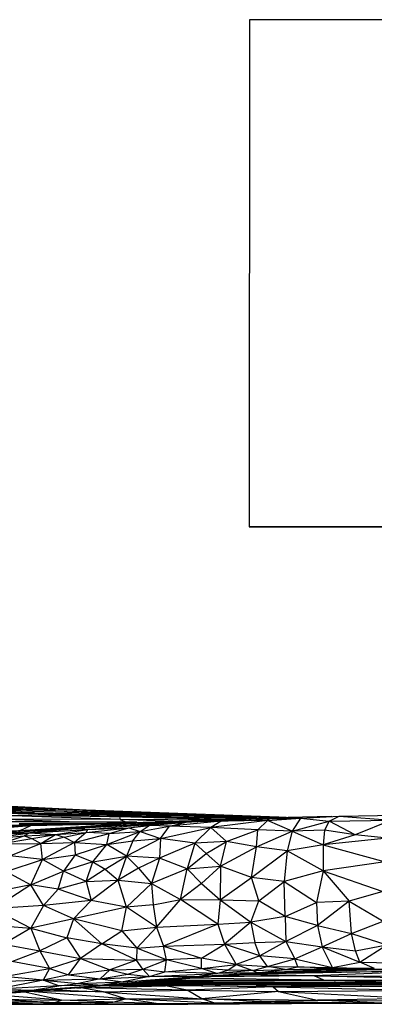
# Paper-space layout '_Derecha' of a CAD drawing. Header units: millimetres. Extents: x -677 to -71, y -2 to 78.
# Tile 5 of 13: x -481 to -453, y 1 to 78. Entities that reach past the tile are written whole.
import ezdxf

# ---------------------------------------------------------------- set-up
doc = ezdxf.new("R2010")
doc.units = ezdxf.units.MM

psp = doc.layouts.new('_Derecha')

# ---------------------------------------------------------------- linework, layer by layer
at = {"color": 7, "linetype": 'Continuous', "lineweight": 25}
for p, q in [((-463.097, 78.278), (-463.13, 38.278)), ((-283.097, 78.128), (-463.097, 78.278)), ((-283.131, 38.128), (-463.13, 38.278)), ((-463.13, 38.278), (-423.131, 38.229)), ((-498.35, 16.323), (-480.037, 15.696)), ((-491.258, 16.706), (-480.745, 16.088)), ((-475.976, 15.903), (-491.258, 16.706)), ((-489.456, 16.451), (-478.377, 15.888)), ((-489.456, 16.451), (-480.745, 16.088)), ((-490.272, 16.265), (-478.377, 15.888)), ((-484.547, 15.966), (-480.037, 15.696)), ((-484.547, 15.966), (-468.307, 15.485)), ((-478.377, 15.888), (-484.547, 15.966)), ((-483.232, 15.714), (-473.347, 15.396)), ((-483.232, 15.714), (-470.653, 15.454)), ((-480.037, 15.696), (-483.232, 15.714)), ((-480.745, 16.088), (-478.377, 15.888)), ((-480.745, 16.088), (-466.647, 15.534)), ((-480.745, 16.088), (-475.976, 15.903)), ((-480.037, 15.696), (-470.653, 15.454)), ((-480.037, 15.696), (-468.307, 15.485)), ((-478.377, 15.888), (-468.307, 15.485)), ((-478.377, 15.888), (-466.647, 15.534)), ((-466.647, 15.534), (-475.976, 15.903)), ((-460.778, 15.366), (-475.976, 15.903)), ((-456.029, 15.453), (-451.356, 15.536)), ((-479.377, 14.997), (-486.807, 15.033)), ((-472.696, 14.939), (-486.807, 15.033)), ((-471.989, 14.957), (-486.807, 15.033)), ((-484.714, 14.716), (-476.266, 14.846)), ((-476.599, 14.982), (-483.482, 15.216)), ((-473.293, 15.167), (-483.482, 15.216)), ((-473.293, 15.167), (-482.566, 15.492)), ((-473.347, 15.396), (-482.566, 15.492)), ((-476.236, 14.847), (-481.253, 14.843)), ((-481.253, 14.843), (-478.804, 14.807)), ((-481.16, 14.324), (-472.829, 14.863)), ((-480.332, 14.694), (-472.829, 14.863)), ((-480.332, 14.694), (-476.266, 14.846)), ((-479.377, 14.997), (-471.976, 14.957)), ((-470.216, 14.866), (-476.504, 14.468)), ((-476.266, 14.846), (-466.719, 15.093)), ((-472.829, 14.863), (-476.266, 14.846)), ((-475.853, 14.396), (-470.216, 14.866)), ((-474.192, 14.67), (-468.145, 15.01)), ((-470.216, 14.866), (-474.192, 14.67)), ((-472.829, 14.863), (-474.192, 14.67)), ((-470.653, 15.454), (-473.347, 15.396)), ((-473.347, 15.396), (-473.293, 15.167)), ((-465.237, 15.156), (-473.347, 15.396)), ((-463.325, 15.239), (-473.347, 15.396)), ((-469.136, 15.031), (-473.293, 15.167)), ((-465.766, 15.129), (-473.293, 15.167)), ((-473.293, 15.167), (-472.801, 14.962)), ((-472.829, 14.863), (-466.719, 15.093)), ((-466.849, 15.075), (-472.829, 14.863)), ((-472.829, 14.863), (-468.145, 15.01)), ((-472.603, 14.511), (-470.216, 14.866)), ((-470.998, 14.714), (-468.099, 14.958)), ((-470.998, 14.714), (-470.216, 14.866)), ((-468.307, 15.485), (-470.653, 15.454)), ((-470.653, 15.454), (-463.082, 15.249)), ((-470.653, 15.454), (-462.317, 15.279)), ((-470.216, 14.866), (-464.8, 15.178)), ((-470.216, 14.866), (-468.145, 15.01)), ((-468.099, 14.958), (-470.216, 14.866)), ((-465.325, 15.061), (-469.415, 14.642)), ((-469.415, 14.642), (-468.099, 14.958)), ((-468.307, 15.485), (-466.647, 15.534)), ((-468.307, 15.485), (-460.778, 15.366)), ((-468.307, 15.485), (-461.682, 15.295)), ((-464.8, 15.178), (-468.145, 15.01)), ((-468.099, 14.958), (-464.8, 15.178)), ((-465.325, 15.061), (-468.099, 14.958)), ((-466.095, 15.113), (-466.719, 15.093)), ((-466.647, 15.534), (-460.778, 15.366)), ((-461.671, 15.103), (-466.138, 14.54)), ((-465.325, 15.061), (-466.138, 14.54)), ((-462.366, 15.278), (-465.325, 15.061)), ((-465.325, 15.061), (-461.532, 15.242)), ((-465.325, 15.061), (-464.8, 15.178)), ((-461.671, 15.103), (-465.325, 15.061)), ((-464.8, 15.178), (-462.366, 15.278)), ((-462.431, 14.354), (-461.671, 15.103)), ((-456.602, 15.42), (-462.366, 15.278)), ((-462.366, 15.278), (-459.091, 15.278)), ((-462.366, 15.278), (-461.532, 15.242)), ((-461.671, 15.103), (-459.091, 15.278)), ((-461.532, 15.242), (-461.671, 15.103)), ((-459.746, 14.27), (-461.671, 15.103)), ((-461.532, 15.242), (-459.091, 15.278)), ((-460.778, 15.366), (-459.784, 15.342)), ((-460.22, 15.331), (-460.778, 15.366)), ((-460.778, 15.366), (-459.911, 15.339)), ((-459.091, 15.278), (-459.746, 14.27)), ((-459.746, 14.27), (-456.817, 15.048)), ((-459.091, 15.278), (-456.029, 15.453)), ((-459.091, 15.278), (-456.817, 15.048)), ((-456.817, 15.048), (-457.2, 14.342)), ((-456.817, 15.048), (-456.029, 15.453)), ((-456.817, 15.048), (-451.918, 15.114)), ((-454.763, 13.968), (-456.817, 15.048)), ((-456.029, 15.453), (-451.918, 15.114)), ((-451.918, 15.114), (-454.763, 13.968)), ((-487.501, 14.173), (-480.332, 14.694)), ((-487.501, 14.173), (-481.16, 14.324)), ((-486.885, 14.563), (-480.332, 14.694)), ((-485.964, 14.033), (-481.16, 14.324)), ((-485.797, 13.86), (-480.4, 14.117)), ((-480.332, 14.694), (-484.714, 14.716)), ((-483.925, 13.627), (-480.4, 14.117)), ((-476.504, 14.468), (-482.174, 14.134)), ((-481.16, 14.324), (-482.174, 14.134)), ((-482.174, 14.134), (-480.4, 14.117)), ((-481.16, 14.324), (-480.332, 14.694)), ((-481.16, 14.324), (-474.192, 14.67)), ((-481.16, 14.324), (-476.504, 14.468)), ((-480.4, 14.117), (-480.86, 13.882)), ((-480.86, 13.882), (-478.396, 14.008)), ((-476.504, 14.468), (-480.4, 14.117)), ((-480.4, 14.117), (-475.853, 14.396)), ((-480.4, 14.117), (-478.396, 14.008)), ((-480.241, 13.672), (-478.396, 14.008)), ((-479.553, 13.276), (-478.396, 14.008)), ((-478.396, 14.008), (-475.853, 14.396)), ((-478.396, 14.008), (-475.967, 14.149)), ((-478.396, 14.008), (-477.715, 13.78)), ((-477.715, 13.78), (-475.967, 14.149)), ((-475.967, 14.149), (-476.89, 13.367)), ((-476.89, 13.367), (-474.17, 14.085)), ((-474.192, 14.67), (-476.504, 14.468)), ((-476.504, 14.468), (-475.853, 14.396)), ((-475.967, 14.149), (-472.603, 14.511)), ((-475.853, 14.396), (-475.967, 14.149)), ((-474.17, 14.085), (-475.967, 14.149)), ((-475.853, 14.396), (-472.603, 14.511)), ((-474.352, 13.216), (-471.711, 14.239)), ((-474.352, 13.216), (-474.17, 14.085)), ((-474.17, 14.085), (-472.603, 14.511)), ((-474.17, 14.085), (-471.711, 14.239)), ((-472.603, 14.511), (-470.998, 14.714)), ((-472.603, 14.511), (-471.711, 14.239)), ((-472.281, 13.5), (-471.711, 14.239)), ((-471.711, 14.239), (-470.998, 14.714)), ((-471.711, 14.239), (-469.415, 14.642)), ((-471.711, 14.239), (-470.101, 13.673)), ((-469.415, 14.642), (-470.998, 14.714)), ((-470.101, 13.673), (-469.415, 14.642)), ((-470.101, 13.673), (-466.138, 14.54)), ((-466.138, 14.54), (-469.415, 14.642)), ((-466.138, 14.54), (-467.416, 13.312)), ((-464.911, 13.439), (-466.138, 14.54)), ((-462.431, 14.354), (-466.138, 14.54)), ((-464.911, 13.439), (-462.431, 14.354)), ((-462.546, 13.023), (-462.431, 14.354)), ((-462.546, 13.023), (-459.746, 14.27)), ((-459.746, 14.27), (-462.431, 14.354)), ((-459.746, 14.27), (-460.144, 12.719)), ((-457.2, 14.342), (-459.746, 14.27)), ((-459.746, 14.27), (-457.283, 13.184)), ((-457.2, 14.342), (-457.283, 13.184)), ((-454.763, 13.968), (-457.2, 14.342)), ((-483.925, 13.627), (-480.86, 13.882)), ((-482.771, 13.265), (-480.86, 13.882)), ((-482.771, 13.265), (-480.241, 13.672)), ((-482.771, 13.265), (-479.553, 13.276)), ((-481.989, 12.326), (-479.553, 13.276)), ((-480.86, 13.882), (-480.241, 13.672)), ((-480.241, 13.672), (-479.553, 13.276)), ((-477.715, 13.78), (-479.553, 13.276)), ((-479.553, 13.276), (-476.89, 13.367)), ((-479.42, 12.023), (-479.553, 13.276)), ((-476.89, 13.367), (-479.42, 12.023)), ((-477.715, 13.78), (-476.89, 13.367)), ((-476.89, 13.367), (-474.352, 13.216)), ((-476.89, 13.367), (-476.836, 12.398)), ((-476.836, 12.398), (-474.352, 13.216)), ((-475.436, 11.841), (-474.352, 13.216)), ((-474.352, 13.216), (-472.281, 13.5)), ((-472.804, 12.285), (-474.352, 13.216)), ((-470.101, 13.673), (-472.804, 12.285)), ((-472.281, 13.5), (-472.804, 12.285)), ((-472.281, 13.5), (-470.101, 13.673)), ((-470.101, 13.673), (-470.205, 12.142)), ((-467.416, 13.312), (-470.205, 12.142)), ((-467.416, 13.312), (-470.101, 13.673)), ((-467.416, 13.312), (-468.01, 11.291)), ((-464.911, 13.439), (-467.416, 13.312)), ((-466.506, 12.49), (-467.416, 13.312)), ((-466.506, 12.49), (-464.911, 13.439)), ((-465.389, 11.506), (-464.911, 13.439)), ((-462.546, 13.023), (-464.911, 13.439)), ((-454.763, 13.968), (-457.283, 13.184)), ((-452.252, 13.706), (-457.283, 13.184)), ((-452.252, 13.706), (-454.763, 13.968)), ((-468.01, 11.291), (-466.506, 12.49)), ((-465.389, 11.506), (-466.506, 12.49)), ((-465.389, 11.506), (-462.546, 13.023)), ((-462.948, 10.6), (-462.546, 13.023)), ((-462.948, 10.6), (-460.144, 12.719)), ((-460.144, 12.719), (-462.546, 13.023)), ((-460.144, 12.719), (-460.38, 10.279)), ((-457.283, 13.184), (-460.144, 12.719)), ((-457.303, 11.14), (-460.144, 12.719)), ((-457.283, 13.184), (-457.303, 11.14)), ((-457.283, 13.184), (-452.41, 11.841)), ((-482.277, 11.068), (-479.42, 12.023)), ((-479.42, 12.023), (-481.989, 12.326)), ((-480.324, 10.029), (-479.42, 12.023)), ((-479.42, 12.023), (-476.836, 12.398)), ((-477.761, 11.096), (-479.42, 12.023)), ((-476.836, 12.398), (-477.761, 11.096)), ((-475.436, 11.841), (-477.761, 11.096)), ((-476.836, 12.398), (-475.436, 11.841)), ((-475.982, 10.276), (-475.436, 11.841)), ((-475.436, 11.841), (-472.804, 12.285)), ((-475.436, 11.841), (-474.47, 11.268)), ((-474.47, 11.268), (-472.804, 12.285)), ((-472.804, 12.285), (-473.44, 10.391)), ((-470.205, 12.142), (-472.804, 12.285)), ((-472.804, 12.285), (-471.849, 11.34)), ((-470.205, 12.142), (-471.849, 11.34)), ((-470.205, 12.142), (-470.822, 10.141)), ((-468.01, 11.291), (-470.205, 12.142)), ((-452.41, 11.841), (-457.303, 11.14)), ((-482.277, 11.068), (-480.324, 10.029)), ((-480.324, 10.029), (-477.761, 11.096)), ((-478.183, 9.689), (-477.761, 11.096)), ((-475.982, 10.276), (-477.761, 11.096)), ((-474.47, 11.268), (-475.982, 10.276)), ((-474.47, 11.268), (-473.44, 10.391)), ((-471.849, 11.34), (-473.44, 10.391)), ((-471.849, 11.34), (-470.822, 10.141)), ((-468.01, 11.291), (-470.822, 10.141)), ((-468.543, 8.878), (-468.01, 11.291)), ((-468.01, 11.291), (-465.389, 11.506)), ((-468.01, 11.291), (-466.876, 10.138)), ((-465.389, 11.506), (-466.876, 10.138)), ((-465.389, 11.506), (-465.4, 8.847)), ((-462.948, 10.6), (-465.389, 11.506)), ((-457.303, 11.14), (-460.38, 10.279)), ((-457.303, 11.14), (-457.827, 8.643)), ((-457.303, 11.14), (-455.236, 8.733)), ((-457.303, 11.14), (-452.594, 9.5)), ((-475.982, 10.276), (-478.183, 9.689)), ((-475.982, 10.276), (-473.44, 10.391)), ((-475.982, 10.276), (-475.576, 8.797)), ((-473.44, 10.391), (-475.576, 8.797)), ((-473.44, 10.391), (-470.822, 10.141)), ((-472.79, 8.258), (-473.44, 10.391)), ((-470.822, 10.141), (-472.79, 8.258)), ((-470.822, 10.141), (-468.543, 8.878)), ((-470.822, 10.141), (-470.686, 8.448)), ((-466.876, 10.138), (-468.543, 8.878)), ((-466.876, 10.138), (-465.4, 8.847)), ((-465.4, 8.847), (-462.948, 10.6)), ((-460.38, 10.279), (-462.948, 10.6)), ((-462.368, 8.752), (-462.948, 10.6)), ((-462.368, 8.752), (-460.38, 10.279)), ((-460.38, 10.279), (-457.827, 8.643)), ((-460.298, 7.534), (-460.38, 10.279)), ((-480.324, 10.029), (-485.673, 8.934)), ((-480.324, 10.029), (-483.263, 8.127)), ((-479.338, 8.389), (-480.324, 10.029)), ((-478.183, 9.689), (-480.324, 10.029)), ((-478.183, 9.689), (-479.338, 8.389)), ((-475.576, 8.797), (-478.183, 9.689)), ((-452.594, 9.5), (-455.236, 8.733)), ((-475.576, 8.797), (-479.338, 8.389)), ((-475.576, 8.797), (-476.974, 7.351)), ((-472.79, 8.258), (-475.576, 8.797)), ((-470.686, 8.448), (-468.543, 8.878)), ((-470.426, 6.689), (-468.543, 8.878)), ((-465.597, 6.932), (-468.543, 8.878)), ((-468.543, 8.878), (-465.4, 8.847)), ((-465.4, 8.847), (-465.597, 6.932)), ((-465.4, 8.847), (-462.368, 8.752)), ((-465.4, 8.847), (-463.001, 7.081)), ((-463.001, 7.081), (-462.368, 8.752)), ((-460.298, 7.534), (-462.368, 8.752)), ((-460.298, 7.534), (-457.827, 8.643)), ((-455.236, 8.733), (-457.827, 8.643)), ((-457.827, 8.643), (-457.73, 6.812)), ((-455.236, 8.733), (-457.73, 6.812)), ((-455.236, 8.733), (-452.561, 7.152)), ((-455.052, 6.173), (-455.236, 8.733)), ((-479.338, 8.389), (-483.263, 8.127)), ((-483.263, 8.127), (-480.336, 6.617)), ((-479.338, 8.389), (-480.336, 6.617)), ((-476.974, 7.351), (-479.338, 8.389)), ((-472.79, 8.258), (-476.974, 7.351)), ((-473.165, 6.405), (-472.79, 8.258)), ((-470.686, 8.448), (-472.79, 8.258)), ((-470.426, 6.689), (-472.79, 8.258)), ((-470.686, 8.448), (-470.426, 6.689)), ((-476.974, 7.351), (-480.336, 6.617)), ((-476.974, 7.351), (-477.486, 5.857)), ((-473.165, 6.405), (-476.974, 7.351)), ((-474.739, 5.369), (-476.974, 7.351)), ((-465.597, 6.932), (-463.001, 7.081)), ((-463.001, 7.081), (-465.069, 5.348)), ((-460.298, 7.534), (-463.001, 7.081)), ((-463.001, 7.081), (-460.245, 5.543)), ((-463.001, 7.081), (-462.681, 5.466)), ((-457.73, 6.812), (-460.298, 7.534)), ((-460.298, 7.534), (-460.245, 5.543)), ((-455.052, 6.173), (-452.561, 7.152)), ((-483.246, 6.842), (-480.336, 6.617)), ((-480.336, 6.617), (-482.49, 5.347)), ((-480.336, 6.617), (-477.486, 5.857)), ((-480.336, 6.617), (-479.614, 4.819)), ((-474.739, 5.369), (-473.165, 6.405)), ((-473.165, 6.405), (-470.426, 6.689)), ((-473.165, 6.405), (-471.969, 5.017)), ((-470.426, 6.689), (-471.969, 5.017)), ((-470.426, 6.689), (-465.597, 6.932)), ((-470.426, 6.689), (-469.885, 5.194)), ((-465.597, 6.932), (-469.885, 5.194)), ((-465.597, 6.932), (-465.069, 5.348)), ((-457.73, 6.812), (-460.245, 5.543)), ((-457.73, 6.812), (-455.052, 6.173)), ((-457.73, 6.812), (-457.385, 5.142)), ((-477.486, 5.857), (-479.614, 4.819)), ((-474.739, 5.369), (-477.486, 5.857)), ((-477.486, 5.857), (-476.407, 4.209)), ((-465.069, 5.348), (-462.681, 5.466)), ((-462.681, 5.466), (-460.245, 5.543)), ((-462.278, 4.416), (-462.681, 5.466)), ((-460.245, 5.543), (-462.278, 4.416)), ((-460.245, 5.543), (-457.385, 5.142)), ((-460.245, 5.543), (-459.516, 4.187)), ((-457.385, 5.142), (-455.052, 6.173)), ((-455.052, 6.173), (-452.275, 5.286)), ((-454.757, 4.816), (-455.052, 6.173)), ((-482.49, 5.347), (-479.614, 4.819)), ((-481.819, 3.971), (-479.614, 4.819)), ((-479.614, 4.819), (-476.407, 4.209)), ((-479.614, 4.819), (-478.866, 3.429)), ((-474.739, 5.369), (-476.407, 4.209)), ((-471.969, 5.017), (-474.739, 5.369)), ((-472.001, 4.094), (-474.739, 5.369)), ((-471.969, 5.017), (-472.001, 4.094)), ((-471.969, 5.017), (-469.885, 5.194)), ((-469.635, 4.11), (-471.969, 5.017)), ((-469.885, 5.194), (-465.069, 5.348)), ((-469.885, 5.194), (-466.88, 4.231)), ((-469.635, 4.11), (-469.885, 5.194)), ((-466.88, 4.231), (-465.069, 5.348)), ((-462.278, 4.416), (-465.069, 5.348)), ((-465.069, 5.348), (-464.163, 3.747)), ((-459.516, 4.187), (-457.385, 5.142)), ((-457.385, 5.142), (-454.757, 4.816)), ((-457.385, 5.142), (-454.412, 3.928)), ((-456.56, 3.507), (-457.385, 5.142)), ((-454.757, 4.816), (-452.275, 5.286)), ((-454.412, 3.928), (-454.757, 4.816)), ((-454.412, 3.928), (-452.275, 5.286)), ((-478.866, 3.429), (-481.819, 3.971)), ((-478.866, 3.429), (-476.407, 4.209)), ((-477.36, 2.933), (-476.407, 4.209)), ((-476.407, 4.209), (-472.001, 4.094)), ((-476.407, 4.209), (-474.095, 3.323)), ((-472.001, 4.094), (-474.095, 3.323)), ((-469.635, 4.11), (-472.001, 4.094)), ((-471.514, 3.363), (-472.001, 4.094)), ((-471.514, 3.363), (-469.635, 4.11)), ((-469.775, 3.169), (-469.635, 4.11)), ((-466.88, 4.231), (-469.635, 4.11)), ((-466.872, 3.421), (-469.635, 4.11)), ((-464.163, 3.747), (-466.88, 4.231)), ((-466.872, 3.421), (-466.88, 4.231)), ((-462.278, 4.416), (-464.163, 3.747)), ((-459.516, 4.187), (-462.278, 4.416)), ((-461.673, 3.591), (-462.278, 4.416)), ((-461.673, 3.591), (-459.516, 4.187)), ((-459.516, 4.187), (-456.56, 3.507)), ((-459.292, 3.558), (-459.516, 4.187)), ((-456.56, 3.507), (-454.412, 3.928)), ((-454.412, 3.928), (-451.782, 3.881)), ((-453.252, 3.434), (-454.412, 3.928)), ((-482.458, 2.793), (-478.866, 3.429)), ((-478.866, 3.429), (-479.364, 2.492)), ((-478.866, 3.429), (-477.36, 2.933)), ((-477.36, 2.933), (-474.095, 3.323)), ((-474.095, 3.323), (-474.855, 2.618)), ((-474.095, 3.323), (-471.514, 3.363)), ((-474.095, 3.323), (-472.678, 2.965)), ((-472.678, 2.965), (-471.514, 3.363)), ((-471.514, 3.363), (-469.775, 3.169)), ((-470.98, 2.781), (-471.514, 3.363)), ((-470.98, 2.781), (-469.775, 3.169)), ((-469.775, 3.169), (-466.872, 3.421)), ((-465.684, 3.024), (-469.775, 3.169)), ((-466.872, 3.421), (-464.163, 3.747)), ((-464.81, 3.292), (-466.872, 3.421)), ((-465.684, 3.024), (-466.872, 3.421)), ((-465.684, 3.024), (-464.81, 3.292)), ((-462.838, 3.256), (-465.684, 3.024)), ((-464.81, 3.292), (-464.163, 3.747)), ((-462.838, 3.256), (-464.81, 3.292)), ((-464.163, 3.747), (-461.673, 3.591)), ((-464.163, 3.747), (-462.838, 3.256)), ((-448.55, 3.25), (-463.128, 2.981)), ((-462.838, 3.256), (-461.673, 3.591)), ((-462.838, 3.256), (-460.29, 3.355)), ((-462.531, 3.081), (-462.838, 3.256)), ((-462.707, 3.009), (-459.441, 3.11)), ((-462.531, 3.081), (-460.29, 3.355)), ((-457.459, 3.26), (-462.531, 3.081)), ((-462.294, 3.029), (-457.459, 3.26)), ((-459.441, 3.11), (-462.294, 3.029)), ((-461.906, 3.061), (-457.459, 3.26)), ((-461.673, 3.591), (-459.292, 3.558)), ((-460.29, 3.355), (-461.673, 3.591)), ((-460.29, 3.355), (-459.292, 3.558)), ((-460.29, 3.355), (-456.848, 3.435)), ((-460.29, 3.355), (-454.028, 3.358)), ((-457.459, 3.26), (-460.29, 3.355)), ((-459.441, 3.11), (-454.028, 3.358)), ((-452.276, 3.344), (-459.441, 3.11)), ((-459.441, 3.11), (-457.459, 3.26)), ((-459.441, 3.11), (-448.55, 3.25)), ((-459.292, 3.558), (-456.56, 3.507)), ((-456.848, 3.435), (-459.292, 3.558)), ((-448.55, 3.25), (-458.011, 2.837)), ((-454.028, 3.358), (-457.459, 3.26)), ((-456.56, 3.507), (-456.848, 3.435)), ((-454.028, 3.358), (-456.848, 3.435)), ((-453.252, 3.434), (-456.848, 3.435)), ((-456.56, 3.507), (-453.252, 3.434)), ((-454.028, 3.358), (-450.799, 3.45)), ((-454.028, 3.358), (-452.276, 3.344)), ((-479.364, 2.492), (-484.596, 2.302)), ((-479.364, 2.492), (-482.966, 1.798)), ((-479.364, 2.492), (-482.458, 2.793)), ((-477.36, 2.933), (-479.364, 2.492)), ((-479.364, 2.492), (-474.855, 2.618)), ((-479.364, 2.492), (-476.563, 2.24)), ((-478.135, 2.063), (-479.364, 2.492)), ((-477.36, 2.933), (-474.855, 2.618)), ((-474.855, 2.618), (-476.563, 2.24)), ((-476.563, 2.24), (-473.061, 2.369)), ((-474.855, 2.618), (-472.678, 2.965)), ((-474.855, 2.618), (-470.98, 2.781)), ((-474.855, 2.618), (-473.061, 2.369)), ((-474.682, 2.119), (-466.974, 2.825)), ((-467.501, 2.696), (-474.682, 2.119)), ((-473.061, 2.369), (-474.682, 2.119)), ((-473.061, 2.369), (-466.974, 2.825)), ((-470.98, 2.781), (-473.061, 2.369)), ((-472.906, 2.214), (-467.501, 2.696)), ((-472.678, 2.965), (-470.98, 2.781)), ((-471.589, 2.332), (-451.113, 2.139)), ((-471.472, 2.342), (-443.116, 2.163)), ((-471.351, 2.353), (-450.479, 2.284)), ((-470.98, 2.781), (-465.684, 3.024)), ((-470.98, 2.781), (-466.974, 2.825)), ((-450.479, 2.284), (-470.783, 2.403)), ((-470.002, 2.473), (-457.236, 2.498)), ((-469.321, 2.534), (-457.236, 2.498)), ((-457.236, 2.498), (-467.88, 2.662)), ((-461.906, 3.061), (-467.501, 2.696)), ((-466.974, 2.825), (-467.501, 2.696)), ((-466.974, 2.825), (-462.531, 3.081)), ((-466.974, 2.825), (-461.906, 3.061)), ((-465.684, 3.024), (-466.974, 2.825)), ((-458.011, 2.837), (-466.283, 2.775)), ((-462.531, 3.081), (-465.684, 3.024)), ((-458.011, 2.837), (-465.642, 2.817)), ((-458.011, 2.837), (-463.637, 2.948)), ((-462.294, 3.029), (-462.658, 3.012)), ((-461.906, 3.061), (-462.531, 3.081)), ((-461.906, 3.061), (-462.294, 3.029)), ((-458.011, 2.837), (-444.171, 2.812)), ((-458.011, 2.837), (-440.56, 2.498)), ((-457.236, 2.498), (-458.011, 2.837)), ((-457.236, 2.498), (-440.56, 2.498)), ((-457.236, 2.498), (-450.479, 2.284)), ((-457.236, 2.498), (-438.031, 2.305)), ((-485.492, 1.494), (-480.218, 1.703)), ((-478.135, 2.063), (-482.966, 1.798)), ((-482.966, 1.798), (-480.218, 1.703)), ((-476.956, 1.871), (-482.493, 1.44)), ((-482.493, 1.44), (-477.807, 1.809)), ((-482.493, 1.44), (-480.218, 1.703)), ((-477.908, 0.939), (-480.825, 1.57)), ((-472.883, 1.035), (-480.414, 1.602)), ((-480.218, 1.703), (-474.682, 2.119)), ((-480.218, 1.703), (-478.135, 2.063)), ((-480.218, 1.703), (-477.807, 1.809)), ((-474.614, 1.571), (-479.848, 1.646)), ((-478.518, 1.749), (-474.614, 1.571)), ((-478.135, 2.063), (-476.563, 2.24)), ((-474.682, 2.119), (-478.135, 2.063)), ((-477.807, 1.809), (-472.906, 2.214)), ((-477.807, 1.809), (-474.682, 2.119)), ((-476.956, 1.871), (-477.807, 1.809)), ((-472.906, 2.214), (-476.956, 1.871)), ((-476.739, 1.889), (-476.401, 1.887)), ((-476.401, 1.887), (-476.644, 1.897)), ((-476.563, 2.24), (-474.682, 2.119)), ((-476.401, 1.887), (-469.714, 2.058)), ((-468, 1.72), (-476.401, 1.887)), ((-474.614, 1.571), (-476.401, 1.887)), ((-469.714, 2.058), (-474.738, 2.059)), ((-472.906, 2.214), (-474.682, 2.119)), ((-474.614, 1.571), (-468, 1.72)), ((-474.614, 1.571), (-466.868, 1.02)), ((-472.883, 1.035), (-474.614, 1.571)), ((-473.366, 2.175), (-472.289, 2.193)), ((-472.289, 2.193), (-473.255, 2.185)), ((-473.157, 2.193), (-472.289, 2.193)), ((-473.085, 2.199), (-472.289, 2.193)), ((-472.673, 2.235), (-460.432, 2.153)), ((-472.589, 2.242), (-460.432, 2.153)), ((-451.113, 2.139), (-472.293, 2.269)), ((-460.432, 2.153), (-472.289, 2.193)), ((-462.572, 2.122), (-472.289, 2.193)), ((-472.289, 2.193), (-461.244, 1.977)), ((-469.714, 2.058), (-472.289, 2.193)), ((-461.244, 1.977), (-469.714, 2.058)), ((-468, 1.72), (-469.714, 2.058)), ((-461.244, 1.977), (-468, 1.72)), ((-468, 1.72), (-460.809, 1.613)), ((-466.868, 1.02), (-468, 1.72)), ((-460.809, 1.613), (-466.868, 1.02)), ((-460.432, 2.153), (-462.572, 2.122)), ((-462.572, 2.122), (-461.244, 1.977)), ((-451.53, 2.004), (-462.572, 2.122)), ((-451.53, 2.004), (-461.244, 1.977)), ((-461.244, 1.977), (-450.264, 1.712)), ((-461.244, 1.977), (-460.809, 1.613)), ((-460.809, 1.613), (-450.264, 1.712)), ((-460.809, 1.613), (-449.992, 1.065)), ((-460.809, 1.613), (-457.732, 0.92)), ((-451.113, 2.139), (-460.432, 2.153)), ((-460.432, 2.153), (-451.53, 2.004)), ((-485.458, 0.898), (-478.435, 0.755)), ((-485.458, 0.898), (-479.641, 0.632)), ((-477.908, 0.939), (-483.742, 1.374)), ((-483.015, 1), (-478.435, 0.755)), ((-483.015, 1), (-477.908, 0.939)), ((-478.435, 0.755), (-477.908, 0.939)), ((-478.435, 0.755), (-473.857, 0.781)), ((-477.908, 0.939), (-472.883, 1.035)), ((-473.857, 0.781), (-477.908, 0.939)), ((-475.657, 0.644), (-473.857, 0.781)), ((-473.857, 0.781), (-472.883, 1.035)), ((-470.447, 0.67), (-473.857, 0.781)), ((-472.883, 1.035), (-466.868, 1.02)), ((-465.824, 0.701), (-472.883, 1.035)), ((-470.447, 0.67), (-472.883, 1.035)), ((-466.868, 1.02), (-457.732, 0.92)), ((-462.166, 0.812), (-466.868, 1.02)), ((-465.824, 0.701), (-466.868, 1.02)), ((-465.824, 0.701), (-462.166, 0.812)), ((-462.166, 0.812), (-457.732, 0.92)), ((-462.166, 0.812), (-453.284, 0.712)), ((-462.166, 0.812), (-455.951, 0.654)), ((-461.393, 0.677), (-462.166, 0.812)), ((-449.992, 1.065), (-457.732, 0.92)), ((-457.732, 0.92), (-448.908, 0.838)), ((-453.284, 0.712), (-457.732, 0.92)), ((-453.284, 0.712), (-448.908, 0.838)), ((-485.121, 0.633), (-479.891, 0.6)), ((-483.062, 0.659), (-479.641, 0.632)), ((-483.062, 0.659), (-479.891, 0.6)), ((-479.891, 0.6), (-479.641, 0.632)), ((-479.891, 0.6), (-475.198, 0.615)), ((-479.641, 0.632), (-478.435, 0.755)), ((-479.641, 0.632), (-475.657, 0.644)), ((-479.641, 0.632), (-475.198, 0.615)), ((-478.435, 0.755), (-475.657, 0.644)), ((-475.657, 0.644), (-470.447, 0.67)), ((-475.657, 0.644), (-467.956, 0.613)), ((-475.198, 0.615), (-475.657, 0.644)), ((-475.198, 0.615), (-467.956, 0.613)), ((-470.447, 0.67), (-465.824, 0.701)), ((-467.956, 0.613), (-470.447, 0.67)), ((-467.956, 0.613), (-465.824, 0.701)), ((-467.956, 0.613), (-461.393, 0.677)), ((-467.956, 0.613), (-459.779, 0.652)), ((-461.393, 0.677), (-465.824, 0.701)), ((-461.393, 0.677), (-455.951, 0.654)), ((-459.779, 0.652), (-461.393, 0.677)), ((-455.951, 0.654), (-459.779, 0.652)), ((-453.284, 0.712), (-455.951, 0.654)), ((-450.281, 0.633), (-455.951, 0.654)), ((-453.284, 0.712), (-446.241, 0.689)), ((-450.281, 0.633), (-453.284, 0.712))]:
    psp.add_line(p, q, dxfattribs=at)

doc.saveas('drawing.dxf')
